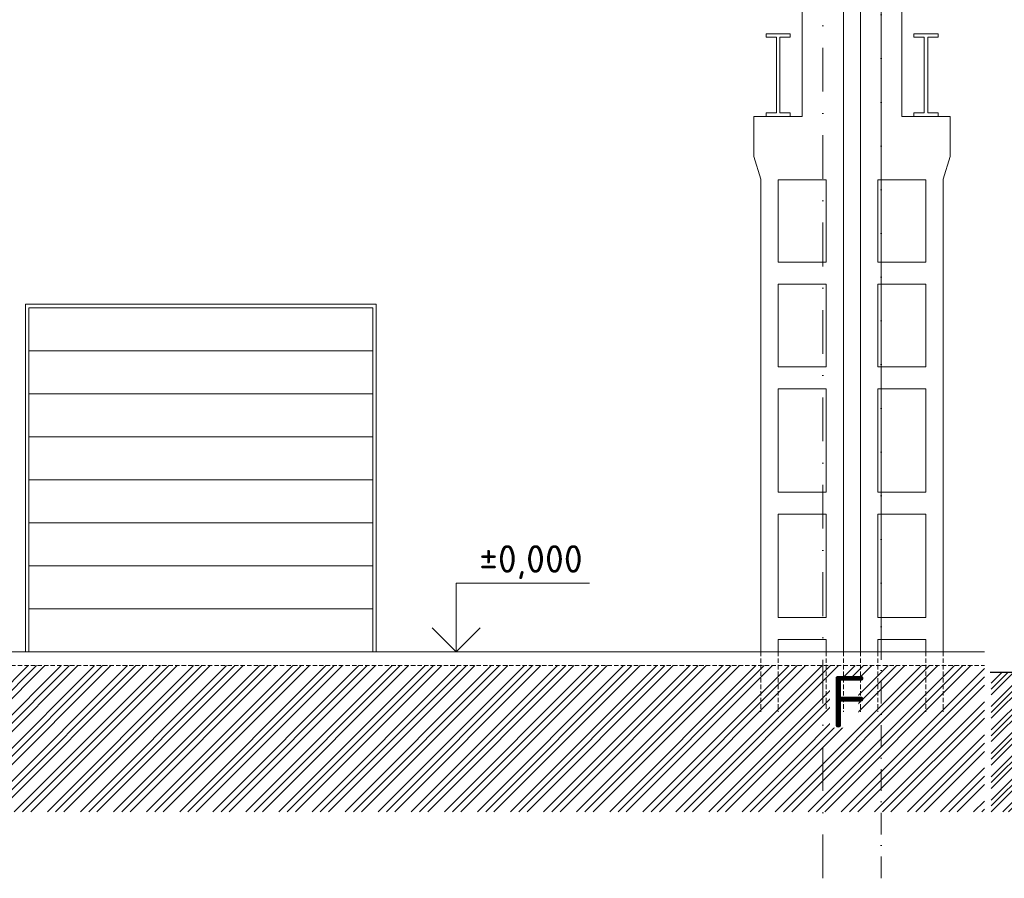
# Model space of a CAD drawing. Header units: millimetres. Extents: x -15830 to 4680139, y -28864 to 2281735.
# Tile 53 of 256: x 195938 to 210250, y 46358 to 58832. Entities that reach past the tile are written whole.
import ezdxf
from ezdxf.enums import TextEntityAlignment as Align

# ---------------------------------------------------------------- set-up
doc = ezdxf.new("R2010")
doc.units = ezdxf.units.MM
for name, pattern in [('CENTERX2', [101.6, 63.5, -12.7, 12.7, -12.7]), ('DASHDOT', [25.4, 12.7, -6.35, 0, -6.35]), ('HIDDEN', [9.525, 6.35, -3.175])]:
    doc.linetypes.add(name, pattern=pattern)
doc.layers.add('0 @ 200', color=7, linetype='Continuous')
for name, color, linetype, lineweight in [('A99_N_kce-pohl', 1, 'Continuous', 9), ('A99_N_koty-200', 5, 'Continuous', 5), ('A99_N_koty-200-vysk', 6, 'Continuous', 9), ('A99_N_txt-popis-200', 240, 'Continuous', 5), ('A99_S_kce-pohl', 7, 'Continuous', 5), ('A99_S_kce-rez-sil', 7, 'Continuous', 15), ('A99_S_kce-rez-ten', 7, 'Continuous', 9), ('A99_S_osy', 1, 'CENTERX2', 5), ('A99_S_sraf', 252, 'Continuous', 9)]:
    doc.layers.add(name, color=color, linetype=linetype, lineweight=lineweight)
doc.styles.add('A99_kota', font='isocpeur.ttf', dxfattribs={"height": 2})
doc.styles.add('ad_popis 100', font='isocpeur.ttf', dxfattribs={"height": 200})

# ---------------------------------------------------------------- blocks, each defined once
blk = doc.blocks.new('*U28')
at = {"color": 0, "linetype": 'ByBlock', "lineweight": -2}
blk.add_line((-3, 0), (7, 0), dxfattribs=at)
for points in [[(0, 0), (0, 5), (0, 5), (9.7, 5)], [(-1.75, 1.75), (0, 0), (1.75, 1.75)]]:
    blk.add_lwpolyline(points, dxfattribs=at)
at = {"color": 0, "linetype": 'ByBlock', "lineweight": -2, "style": 'A99_kota'}
for tag, p in [('VYSKA', (9.2, 7.75)), ('POPIS', (9.2, 4.5))]:
    blk.add_attdef(tag, text='', height=2, dxfattribs=at).set_placement(p, align=Align.TOP_RIGHT)

msp = doc.modelspace()

# ---------------------------------------------------------------- hatches: boundary and pattern name
at = {"layer": '0 @ 200', "linetype": 'Continuous', "lineweight": 0}
h = msp.add_hatch(dxfattribs=at)
h.set_pattern_fill('ZEM_PUVODNI', color=256, scale=0.3, angle=90)
h.set_pattern_definition([(225, (-794946.05, 268613.25), (169.705627, -169.705627), []), (225, (-795030.9, 268613.25), (169.705627, -169.705627), []), (225, (-795115.76, 268613.25), (169.705627, -169.705627), [])])
h.paths.add_polyline_path([(210058.95, 49348.252), (210058.95, 47323.252), (369396.45, 47323.252), (369396.45, 49228.252), (365028.95, 49228.252), (365028.95, 49448.252), (219828.95, 49448.252), (219828.95, 49348.252), (219378.95, 49348.252)])
at = {"layer": 'A99_S_sraf', "linetype": 'Continuous', "lineweight": 0}
h = msp.add_hatch(dxfattribs=at)
h.set_pattern_fill('ZEM_PUVODNI', color=256, scale=85, angle=-90)
h.set_pattern_definition([(45, (126911.63, 55308.25), (-240.4163, 240.4163), []), (45, (127031.84, 55308.25), (-240.4163, 240.4163), []), (45, (127152.05, 55308.25), (-240.4163, 240.4163), [])])
h.paths.add_polyline_path([(108826.665, 48835.896), (121285.505, 49190.847), (124861.07, 49298.114), (125032.026, 48702.972), (125341.633, 48763.252), (125711.633, 48763.252), (125711.633, 49448.252), (209961.633, 49448.252), (209961.633, 47323.252), (108824.133, 47323.252)])

# ---------------------------------------------------------------- linework, layer by layer
msp.add_line((219378.95, 49348.252), (210043.95, 49348.252))
at = {"layer": 'A99_N_kce-pohl', "color": 1, "linetype": 'Continuous', "lineweight": 5}
for points in [[(201071.633, 54023.252), (201071.633, 54023.252), (196071.633, 54023.252)], [(201071.633, 53398.252), (201071.633, 53398.252), (196071.633, 53398.252)], [(201071.633, 52773.252), (201071.633, 52773.252), (196071.633, 52773.252)], [(201071.633, 52148.252), (201071.633, 52148.252), (196071.633, 52148.252)], [(201071.633, 51523.252), (201071.633, 51523.252), (196071.633, 51523.252)], [(201071.633, 50898.252), (201071.633, 50898.252), (196071.633, 50898.252)], [(201071.633, 50273.252), (201071.633, 50273.252), (196071.633, 50273.252)]]:
    msp.add_lwpolyline(points, dxfattribs=at)
at = {"layer": 'A99_N_koty-200', "color": 1, "linetype": 'Continuous', "lineweight": 0}
for points in [[(201121.633, 49648.252), (201121.633, 54698.252), (196021.633, 54698.252), (196021.633, 49648.252)], [(201071.633, 49648.252), (201071.633, 54648.252), (196071.633, 54648.252), (196071.633, 49648.252)]]:
    msp.add_lwpolyline(points, close=True, dxfattribs=at)
at = {"layer": 'A99_S_kce-pohl'}
for points in [[(207311.633, 57428.252), (207311.633, 62178.252), (207911.633, 62178.252), (207911.633, 49648.252)], [(208761.633, 57428.252), (208761.633, 62178.252), (208161.633, 62178.252), (208161.633, 49648.252)], [(207311.633, 57428.252), (206611.633, 57428.252), (206611.633, 56843.252), (206711.633, 56513.252), (206711.633, 49648.252)], [(208761.633, 57428.252), (209461.633, 57428.252), (209461.633, 56843.252), (209361.633, 56513.252), (209361.633, 49648.252)]]:
    msp.add_lwpolyline(points, dxfattribs=at)
for points in [[(207661.633, 56508.252), (206961.633, 56508.252), (206961.633, 55308.252), (207661.633, 55308.252)], [(208411.633, 56508.252), (209111.633, 56508.252), (209111.633, 55308.252), (208411.633, 55308.252)], [(207661.633, 54988.252), (206961.633, 54988.252), (206961.633, 53788.252), (207661.633, 53788.252)], [(208411.633, 54988.252), (209111.633, 54988.252), (209111.633, 53788.252), (208411.633, 53788.252)], [(207661.633, 53468.252), (206961.633, 53468.252), (206961.633, 51968.252), (207661.633, 51968.252)], [(208411.633, 53468.252), (209111.633, 53468.252), (209111.633, 51968.252), (208411.633, 51968.252)], [(207661.633, 51648.252), (206961.633, 51648.252), (206961.633, 50148.252), (207661.633, 50148.252)], [(208411.633, 51648.252), (209111.633, 51648.252), (209111.633, 50148.252), (208411.633, 50148.252)], [(207661.633, 49828.252), (206961.633, 49828.252), (206961.633, 49648.252), (207661.633, 49648.252)], [(208411.633, 49828.252), (209111.633, 49828.252), (209111.633, 49648.252), (208411.633, 49648.252)]]:
    msp.add_lwpolyline(points, close=True, dxfattribs=at)
at = {"layer": 'A99_S_kce-rez-sil', "lineweight": 13}
msp.add_line((208161.633, 49648.252), (208161.633, 62933.252), dxfattribs=at)
at = {"layer": 'A99_S_kce-rez-sil'}
for p, q in [((207136.633, 58628.252), (206786.633, 58628.252)), ((206786.633, 58628.252), (206786.633, 58578.252)), ((206786.633, 58578.252), (206936.633, 58578.252)), ((206936.633, 58578.252), (206936.633, 57478.252)), ((207136.633, 58578.252), (206986.633, 58578.252)), ((206986.633, 58578.252), (206986.633, 57478.252)), ((207136.633, 58628.252), (207136.633, 58578.252)), ((208936.633, 58628.252), (209286.633, 58628.252)), ((208936.633, 58628.252), (208936.633, 58578.252)), ((208936.633, 58578.252), (209086.633, 58578.252)), ((209086.633, 58578.252), (209086.633, 57478.252)), ((209136.633, 58578.252), (209136.633, 57478.252)), ((209286.633, 58578.252), (209136.633, 58578.252)), ((209286.633, 58628.252), (209286.633, 58578.252)), ((206786.633, 57428.252), (206786.633, 57478.252)), ((206786.633, 57478.252), (206936.633, 57478.252)), ((207136.633, 57428.252), (206786.633, 57428.252)), ((207136.633, 57478.252), (206986.633, 57478.252)), ((207136.633, 57428.252), (207136.633, 57478.252)), ((208936.633, 57428.252), (208936.633, 57478.252)), ((208936.633, 57478.252), (209086.633, 57478.252)), ((208936.633, 57428.252), (209286.633, 57428.252)), ((209286.633, 57478.252), (209136.633, 57478.252)), ((209286.633, 57428.252), (209286.633, 57478.252))]:
    msp.add_line(p, q, dxfattribs=at)
at = {"layer": 'A99_S_kce-rez-sil', "color": 7, "linetype": 'Continuous', "lineweight": 15}
msp.add_line((153041.633, 49648.254), (209961.633, 49648.252), dxfattribs=at)
at = {"layer": 'A99_S_kce-rez-sil', "color": 7, "linetype": 'HIDDEN', "lineweight": 5, "ltscale": 10}
msp.add_line((125711.633, 49448.252), (209961.633, 49448.252), dxfattribs=at)
for points in [[(206711.633, 49648.252), (206711.633, 48778.252)], [(206961.633, 49648.252), (206961.633, 48778.252)], [(207661.633, 49648.252), (207661.633, 48778.252)], [(208411.633, 49648.252), (208411.633, 48778.252)], [(209111.633, 49648.252), (209111.633, 48778.252)], [(209361.633, 49648.252), (209361.633, 48778.252)]]:
    msp.add_lwpolyline(points, dxfattribs=at)
at = {"layer": 'A99_S_kce-rez-ten', "lineweight": 13}
msp.add_line((208461.633, 62783.252), (208461.633, 49648.252), dxfattribs=at)
at = {"layer": 'A99_S_osy', "linetype": 'DASHDOT', "lineweight": 13, "ltscale": 25}
msp.add_line((208461.633, 46358.434), (208461.633, 66378.434), dxfattribs=at)
at = {"layer": 'A99_S_osy', "linetype": 'DASHDOT', "lineweight": 5, "ltscale": 50}
msp.add_lwpolyline([(207611.633, 46358.434), (207611.633, 66378.434)], dxfattribs=at)
msp.add_lwpolyline([(207611.633, 46358.434), (207611.633, 66378.434)], dxfattribs=at)

# ---------------------------------------------------------------- block references
at = {"layer": 'A99_N_koty-200-vysk', "lineweight": 5, "xscale": 200, "yscale": 200, "zscale": 200}
msp.add_blockref('*U28', (202281.633, 49648.252), dxfattribs=at).add_auto_attribs({'VYSKA': '±0,000'})

# ---------------------------------------------------------------- next in the draw order: texts
at = {"layer": 'A99_N_txt-popis-200', "color": 1, "lineweight": 0, "insert": (207716.633, 49296.75), "char_height": 750, "width": 413.22059, "attachment_point": 1, "style": 'ad_popis 100', "bg_fill": 3, "box_fill_scale": 1, "bg_fill_color": 256, "bg_fill_transparency": 0}
msp.add_mtext('F', dxfattribs=at)

# ---------------------------------------------------------------- next in the draw order: linework, layer by layer
at = {"layer": 'A99_S_kce-rez-sil', "color": 7, "linetype": 'HIDDEN', "lineweight": 5, "ltscale": 10}
for points in [[(207911.633, 49648.252), (207911.633, 48778.252)], [(208161.633, 49648.252), (208161.633, 48778.252)]]:
    msp.add_lwpolyline(points, dxfattribs=at)

doc.saveas('drawing.dxf')
